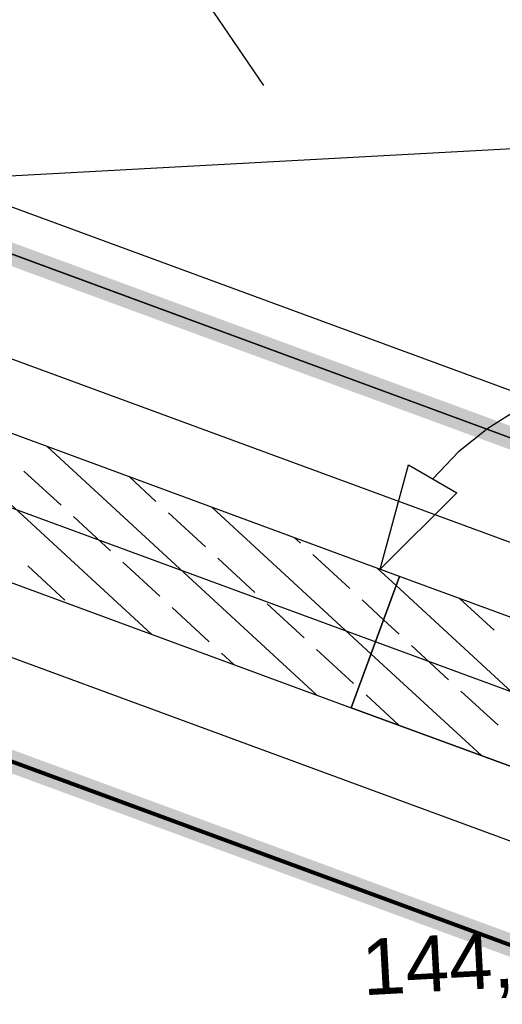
# Model space of a CAD drawing. Extents: x 199 to 1388, y 138 to 979.
# Tile 138 of 155: x 987 to 1005, y 509 to 544. Entities that reach past the tile are written whole.
import ezdxf
from ezdxf.lldxf.tags import DXFTag

# ---------------------------------------------------------------- set-up
doc = ezdxf.new("R2010")
doc.units = 0
doc.layers.get('0').update_dxf_attribs({"lineweight": 25})
for name, color, linetype, lineweight, true_color in [('01AFU Allgemein Bemaßung-A07ET47HDI', 7, 'Continuous', 25, 0x848484), ('20 Fundament-A07ET47RDI', 7, 'Continuous', 25, 0x848484), ('20 Innenwände-A07ET47KDI', 7, 'Continuous', 25, 0x848484), ('A-0', 7, 'Continuous', 25, 0x848484), ('UPO_Loop2', 140, 'Continuous', 30, 0x00bfff), ('Uponor_TeilFlaecheGrenze', 6, 'Continuous', 25, 0xff00ff), ('Uponor_ZonenGrenze', 1, 'Continuous', 25, 0xff0000)]:
    doc.layers.add(name, color=color, linetype=linetype, lineweight=lineweight, true_color=true_color)
doc.layers.add('02 Raster Gebäude-A07ET47NDI', color=7, linetype='Continuous', lineweight=25)
doc.layers.add('X_Geometrie', color=7, linetype='Continuous', lineweight=25)
doc.styles.get("Standard").update_dxf_attribs({"font": 'arial.ttf'})
tags = doc.linetypes.add('Raster-A07ET47ODI', pattern=[0.2, 0.1, -0.05, 0, -0.05]).pattern_tags.tags
tags[10:11] = [DXFTag(74, 4), DXFTag(75, 0), DXFTag(340, '0'), DXFTag(46, 1.0), DXFTag(50, 0.0), DXFTag(44, 0.0), DXFTag(45, 0.0)]
tags[8:9] = [DXFTag(74, 4), DXFTag(75, 0), DXFTag(340, '0'), DXFTag(46, 1.0), DXFTag(50, 0.0), DXFTag(44, 0.0), DXFTag(45, 0.0)]
tags[6:7] = [DXFTag(74, 4), DXFTag(75, 0), DXFTag(340, '0'), DXFTag(46, 1.0), DXFTag(50, 0.0), DXFTag(44, 0.0), DXFTag(45, 0.0)]
tags[4:5] = [DXFTag(74, 4), DXFTag(75, 0), DXFTag(340, '0'), DXFTag(46, 1.0), DXFTag(50, 0.0), DXFTag(44, 0.0), DXFTag(45, 0.0)]
tags = doc.linetypes.add('Strichpunktx2', pattern=[2, 1, -0.5, 0, -0.5]).pattern_tags.tags
tags[10:11] = [DXFTag(74, 4), DXFTag(75, 0), DXFTag(340, '0'), DXFTag(46, 1.0), DXFTag(50, 0.0), DXFTag(44, 0.0), DXFTag(45, 0.0)]
tags[8:9] = [DXFTag(74, 4), DXFTag(75, 0), DXFTag(340, '0'), DXFTag(46, 1.0), DXFTag(50, 0.0), DXFTag(44, 0.0), DXFTag(45, 0.0)]
tags[6:7] = [DXFTag(74, 4), DXFTag(75, 0), DXFTag(340, '0'), DXFTag(46, 1.0), DXFTag(50, 0.0), DXFTag(44, 0.0), DXFTag(45, 0.0)]
tags[4:5] = [DXFTag(74, 4), DXFTag(75, 0), DXFTag(340, '0'), DXFTag(46, 1.0), DXFTag(50, 0.0), DXFTag(44, 0.0), DXFTag(45, 0.0)]
tags = doc.linetypes.add('Öffnungslinie Tür Fenster-A07ET47JDI', pattern=[0.115, 0.075, -0.04]).pattern_tags.tags
tags[6:7] = [DXFTag(74, 4), DXFTag(75, 0), DXFTag(340, '0'), DXFTag(46, 1.0), DXFTag(50, 0.0), DXFTag(44, 0.0), DXFTag(45, 0.0)]
tags[4:5] = [DXFTag(74, 4), DXFTag(75, 0), DXFTag(340, '0'), DXFTag(46, 1.0), DXFTag(50, 0.0), DXFTag(44, 0.0), DXFTag(45, 0.0)]

# ---------------------------------------------------------------- blocks, each defined once
blk = doc.blocks.new('Referenz-A07ET47ZDI', base_point=(226.995, 158.1))
at = {"layer": '01AFU Allgemein Bemaßung-A07ET47HDI'}
for p, q in [((1013.046, 528.111), (947.136, 552.375)), ((992.583, 547.272), (996.182, 541.972)), ((1005.318, 530.436), (1004.185, 529.73)), ((1004.185, 529.73), (1003.148, 528.888)), ((1003.148, 528.888), (1002.223, 527.924)), ((1000.345, 524.699), (1001.359, 528.427)), ((1001.359, 528.427), (1003.088, 527.421)), ((1000.345, 524.699), (1003.088, 527.421))]:
    blk.add_line(p, q, dxfattribs=at)
at = {"layer": '02 Raster Gebäude-A07ET47NDI', "linetype": 'Strichpunktx2', "ltscale": 56.250004}
blk.add_line((1012.833, 517.438), (944.154, 542.722), dxfattribs=at)
at = {"layer": '02 Raster Gebäude-A07ET47NDI', "linetype": 'Raster-A07ET47ODI', "ltscale": 56.250004}
blk.add_line((1020.84, 540.581), (321.873, 502.32), dxfattribs=at)
at = {"layer": '20 Fundament-A07ET47RDI', "linetype": 'Öffnungslinie Tür Fenster-A07ET47JDI', "ltscale": 56.250004}
for p, q in [((1010.123, 523.763), (944.874, 547.785)), ((943.434, 537.659), (1013.627, 511.817))]:
    blk.add_line(p, q, dxfattribs=at)
at = {"layer": '20 Innenwände-A07ET47KDI'}
for p, q in [((1001.037, 524.444), (944.514, 545.253)), ((943.794, 540.19), (999.309, 519.752)), ((992.176, 522.378), (982.557, 531.248)), ((998.069, 520.209), (988.451, 529.078)), ((988.95, 526.985), (987.627, 528.205)), ((992.341, 527.123), (991.397, 527.993)), ((1000.018, 521.677), (994.344, 526.908)), ((990.714, 525.358), (989.391, 526.578)), ((994.106, 525.496), (992.783, 526.716)), ((997.497, 525.633), (997.291, 525.823)), ((999.262, 524.006), (997.938, 525.226)), ((989.088, 523.594), (987.764, 524.814)), ((992.479, 523.731), (991.156, 524.952)), ((995.87, 523.869), (994.547, 525.089)), ((1000.915, 524.114), (1000.238, 524.739)), ((1010.421, 520.99), (1001.037, 524.444)), ((1008.871, 516.778), (1000.915, 524.114)), ((1008.871, 516.778), (1000.915, 524.114)), ((997.635, 522.242), (996.311, 523.462)), ((1000.466, 522.895), (999.703, 523.6)), ((1004.417, 522.517), (1003.184, 523.654)), ((1004.417, 522.517), (1003.184, 523.654)), ((994.243, 522.104), (992.92, 523.325)), ((1001.026, 522.379), (1000.466, 522.895)), ((1001.026, 522.379), (1000.466, 522.895)), ((1002.79, 520.752), (1001.467, 521.973)), ((1002.79, 520.752), (1001.467, 521.973)), ((995.123, 521.294), (994.684, 521.698)), ((999.399, 520.615), (998.076, 521.835)), ((1003.963, 518.039), (1000.018, 521.677)), ((1003.963, 518.039), (1000.018, 521.677)), ((1001.016, 519.124), (999.84, 520.208)), ((1001.016, 519.124), (999.84, 520.208)), ((1004.555, 519.125), (1003.231, 520.346)), ((1004.555, 519.125), (1003.231, 520.346)), ((1008.694, 516.297), (999.309, 519.752))]:
    blk.add_line(p, q, dxfattribs=at)
at = {"layer": 'A-0', "linetype": 'Continuous', "ltscale": 312.5}
for p, q in [((1001.037, 524.444), (955.944, 541.045)), ((943.794, 540.19), (999.309, 519.752)), ((999.309, 519.752), (1001.037, 524.444)), ((1001.037, 524.444), (999.309, 519.752)), ((1001.037, 524.444), (999.309, 519.752)), ((1010.421, 520.99), (1001.037, 524.444)), ((1010.421, 520.99), (1001.037, 524.444)), ((999.309, 519.752), (1008.694, 516.297)), ((999.309, 519.752), (1008.694, 516.297))]:
    blk.add_line(p, q, dxfattribs=at)
at = {"layer": '01AFU Allgemein Bemaßung-A07ET47HDI', "linetype": 'ByBlock', "ltscale": 40.625, "insert": (999.635, 511.474), "char_height": 2, "attachment_point": 1, "rotation": 3.1332}
blk.add_mtext('{\\fArial;144,39°}', dxfattribs=at)
blk = doc.blocks.new('Polylinie-A07ET481DI', base_point=(775.521, 527.647))
at = {"color": 0, "linetype": 'ByBlock', "lineweight": -2, "ltscale": 0.25}
blk.add_line((945.504, 551.293), (1009.738, 527.647), dxfattribs=at)
blk = doc.blocks.new('Polylinie-A07ET485DI', base_point=(775.064, 527.2))
at = {"color": 0, "linetype": 'ByBlock', "lineweight": -2, "ltscale": 0.25}
for points in [[(1007.368, 528.093), (947.763, 550.888), (945.447, 550.888)], [(1009.684, 528.093), (1007.368, 528.093), (947.763, 550.888)]]:
    blk.add_solid(points, dxfattribs=at)
blk = doc.blocks.new('Polylinie-A07ET489DI', base_point=(775.521, 527.647))
at = {"color": 0, "linetype": 'ByBlock', "lineweight": -2, "ltscale": 0.25}
blk.add_line((1009.738, 527.647), (945.504, 551.293), dxfattribs=at)
blk = doc.blocks.new('Polylinie-A07ET4CTDI', base_point=(763.459, 342.858))
at = {"color": 0, "linetype": 'ByBlock', "lineweight": -2, "ltscale": 0.25}
for points in [[(1015.754, 506.887), (945.315, 533.672), (942.999, 533.672)], [(1018.07, 506.887), (1015.754, 506.887), (945.315, 533.672)]]:
    blk.add_solid(points, dxfattribs=at)

msp = doc.modelspace()

# ---------------------------------------------------------------- linework, layer by layer
at = {"layer": 'UPO_Loop2', "color": 40, "lineweight": 80, "ltscale": 0.8, "true_color": 0xf8d731}
msp.add_line((943.057, 534.077), (1017.811, 506.556), dxfattribs=at)

# ---------------------------------------------------------------- block references
at = {"layer": 'UPO_Loop2', "color": 219, "lineweight": 80, "ltscale": 4000.00006, "true_color": 0x642165}
msp.add_blockref('Referenz-A07ET47ZDI', (226.995, 158.1), dxfattribs=at)
at = {"layer": 'Uponor_TeilFlaecheGrenze', "ltscale": 0.25}
msp.add_blockref('Polylinie-A07ET481DI', (775.521, 527.647), dxfattribs=at)
at = {"layer": 'Uponor_ZonenGrenze', "ltscale": 0.25}
for name, p in [('Polylinie-A07ET485DI', (775.064, 527.2)), ('Polylinie-A07ET4CTDI', (763.459, 342.858))]:
    msp.add_blockref(name, p, dxfattribs=at)
at = {"layer": 'X_Geometrie', "ltscale": 0.25}
msp.add_blockref('Polylinie-A07ET489DI', (775.521, 527.647), dxfattribs=at)

doc.saveas('drawing.dxf')
